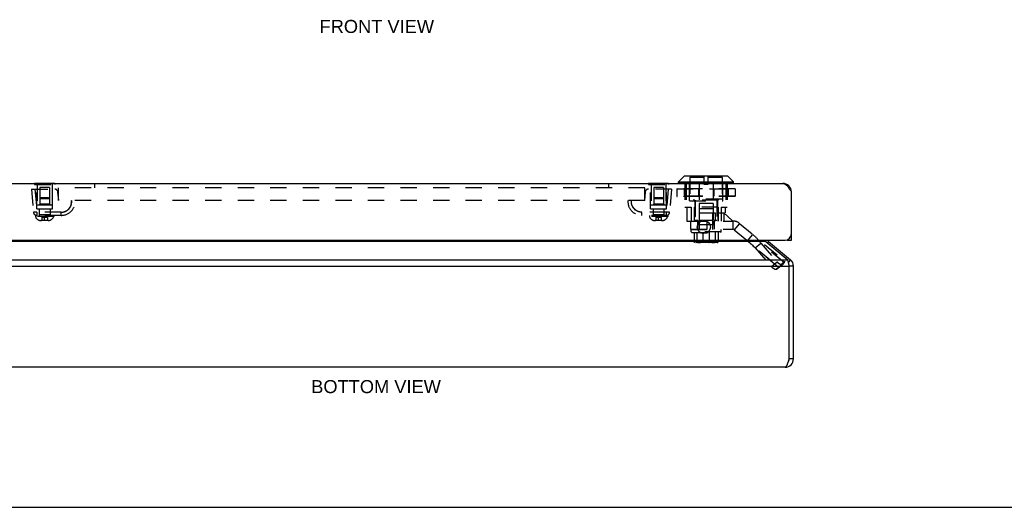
# Model space of a CAD drawing. Header units: inches. Extents: x 0 to 42.3, y 0 to 27.4.
# Tile 5 of 13: x 7.3 to 21.4, y 0 to 7. Entities that reach past the tile are written whole.
import ezdxf

# ---------------------------------------------------------------- set-up
doc = ezdxf.new("R2010")
doc.units = ezdxf.units.IN
doc.header["$LTSCALE"] = 2.325389
doc.header["$MEASUREMENT"] = 0
doc.linetypes.add('HIDDEN', pattern=[0.2, 0.1, -0.1])
doc.layers.get('0').update_dxf_attribs({"linetype": 'CONTINUOUS'})
for name, color, linetype in [('02___PRT_ALL_AXES', 7, 'CONTINUOUS'), ('06___PRT_ALL_SURFS', 7, 'CONTINUOUS'), ('DEFAULT_2', 8, 'HIDDEN'), ('DIMENSIONS', 7, 'CONTINUOUS')]:
    doc.layers.add(name, color=color, linetype=linetype)
doc.styles.get("Standard").update_dxf_attribs({"font": 'arial.ttf'})

msp = doc.modelspace()

# ---------------------------------------------------------------- linework, layer by layer
at = {"color": 7, "linetype": 'Continuous'}
for p, q in [((16.6958, 4.6493), (16.7789, 4.7324)), ((16.6958, 4.6493), (17.4839, 4.6493)), ((16.6958, 4.6306), (16.6958, 4.6493)), ((17.4008, 4.7324), (16.7789, 4.7324)), ((17.3958, 4.7345), (16.784, 4.7345)), ((17.4839, 4.6493), (17.4008, 4.7324)), ((17.4839, 4.6306), (17.4839, 4.6493)), ((17.4839, 4.6306), (16.6958, 4.6306)), ((18.3068, 4.5232), (18.2986, 4.5221)), ((17.9822, 3.8009), (17.9662, 3.7819)), ((18.2479, 3.8175), (18.2479, 3.8227)), ((18.2479, 3.8175), (18.3079, 3.8175)), ((18.3079, 3.8779), (18.3029, 3.8779)), ((18.2955, 3.538), (18.2663, 3.5031)), ((18.3384, 3.446), (18.2784, 3.446)), ((18.3384, 2.122), (18.2784, 2.122)), ((0, 0), (42.2798, 0))]:
    msp.add_line(p, q, dxfattribs=at)
at = {"color": 3, "linetype": 'Continuous'}
for p, q in [((6.4879, 4.6275), (18.1879, 4.6275)), ((18.3079, 3.8175), (18.3079, 4.5075)), ((6.4579, 3.8175), (18.2179, 3.8175)), ((17.9436, 3.8009), (6.7332, 3.8009)), ((17.9436, 3.8009), (18.257, 3.538)), ((17.9822, 3.8009), (18.2955, 3.538)), ((6.4198, 3.538), (18.257, 3.538)), ((6.3984, 3.446), (18.2784, 3.446)), ((18.2784, 3.446), (18.2757, 3.4591)), ((18.2784, 2.122), (18.2784, 3.446)), ((18.3384, 2.122), (18.3384, 3.446)), ((18.2184, 2.002), (6.4584, 2.002))]:
    msp.add_line(p, q, dxfattribs=at)
for points in [[(18.1879, 4.6275), (18.1922, 4.6273), (18.1964, 4.6268), (18.2007, 4.6258), (18.205, 4.6245), (18.2093, 4.6228), (18.2136, 4.6208), (18.2179, 4.6184), (18.2222, 4.6156), (18.2264, 4.6125), (18.2307, 4.6091), (18.235, 4.6054), (18.2393, 4.6014), (18.2436, 4.597), (18.2479, 4.5924), (18.2521, 4.5875), (18.2564, 4.5824), (18.2607, 4.577), (18.265, 4.5714), (18.2693, 4.5656), (18.2736, 4.5596), (18.2779, 4.5535), (18.2821, 4.5472), (18.2864, 4.5408), (18.2907, 4.5342), (18.295, 4.5276), (18.2993, 4.521), (18.3036, 4.5143), (18.3079, 4.5075)], [(17.9259, 3.8175), (17.9293, 3.8139), (17.9329, 3.8103), (17.9365, 3.807), (17.94, 3.8038), (17.9436, 3.8009)], [(18.2757, 3.4591), (18.2744, 3.4656), (18.2731, 3.472), (18.2717, 3.4784), (18.2704, 3.4846), (18.269, 3.4907), (18.2677, 3.4968), (18.2664, 3.5026), (18.265, 3.5083), (18.2637, 3.5138), (18.2623, 3.5191), (18.261, 3.5242), (18.2597, 3.529), (18.2583, 3.5336), (18.257, 3.538)], [(18.2184, 2.002), (18.2206, 2.0022), (18.2227, 2.0027), (18.2248, 2.0037), (18.227, 2.005), (18.2291, 2.0067), (18.2313, 2.0087), (18.2334, 2.0111), (18.2356, 2.0139), (18.2377, 2.017), (18.2398, 2.0204), (18.242, 2.0241), (18.2441, 2.0282), (18.2463, 2.0325), (18.2484, 2.0371), (18.2506, 2.042), (18.2527, 2.0472), (18.2548, 2.0526), (18.257, 2.0581), (18.2591, 2.0639), (18.2613, 2.0699), (18.2634, 2.0761), (18.2656, 2.0824), (18.2677, 2.0888), (18.2698, 2.0953), (18.272, 2.1019), (18.2741, 2.1086), (18.2763, 2.1153), (18.2784, 2.122)]]:
    msp.add_lwpolyline(points, dxfattribs=at)
msp.add_circle((17.0579, 4.0055), 0.094, dxfattribs=at)
at = {"color": 7, "linetype": 'Continuous'}
for centre, radius, start, end in [((16.784, 4.7274), 0.0071, 89.99999, 134.99999), ((17.3958, 4.7274), 0.0071, 45.00001, 90.00001), ((16.6989, 4.6306), 0.00305, 180, 270.00009), ((17.4809, 4.6306), 0.00305, 269.99991, 360), ((18.2184, 3.446), 0.06, 0, 23.15205), ((18.2184, 2.122), 0.06, 324.27596, 360)]:
    msp.add_arc(centre, radius, start, end, dxfattribs=at)
at = {"color": 3, "linetype": 'Continuous'}
for centre, radius, start, end in [((18.1879, 4.5075), 0.12, 0, 90), ((18.0208, 3.8469), 0.06, 209.2812, 230), ((18.2179, 3.9075), 0.09, 270, 360), ((18.2184, 3.446), 0.12, 0, 50), ((18.2184, 2.122), 0.12, 270, 360)]:
    msp.add_arc(centre, radius, start, end, dxfattribs=at)
at = {"layer": '02___PRT_ALL_AXES', "color": 8, "linetype": 'HIDDEN'}
for p, q in [((7.5343, 4.6115), (7.5343, 4.32)), ((7.7463, 4.6115), (7.7463, 4.32)), ((16.3043, 4.6115), (16.3043, 4.32)), ((16.5163, 4.6115), (16.5163, 4.32)), ((7.7463, 4.32), (7.5343, 4.32)), ((16.5163, 4.32), (16.3043, 4.32))]:
    msp.add_line(p, q, dxfattribs=at)
at = {"layer": '06___PRT_ALL_SURFS', "color": 7, "linetype": 'Continuous'}
for p, q in [((7.496, 4.6325), (7.496, 4.6275)), ((7.496, 4.6325), (7.7847, 4.6325)), ((7.5681, 4.6325), (7.5681, 4.6275)), ((7.7125, 4.6325), (7.7125, 4.6275)), ((7.7847, 4.6325), (7.7847, 4.6275)), ((16.266, 4.6325), (16.5547, 4.6325)), ((16.266, 4.6325), (16.266, 4.6275)), ((16.3381, 4.6325), (16.3381, 4.6275)), ((16.4825, 4.6325), (16.4825, 4.6275)), ((16.5547, 4.6325), (16.5547, 4.6275))]:
    msp.add_line(p, q, dxfattribs=at)
at = {"layer": '06___PRT_ALL_SURFS', "color": 8, "linetype": 'HIDDEN'}
for p, q in [((7.496, 4.6275), (7.496, 4.6115)), ((7.496, 4.6115), (7.7847, 4.6115)), ((7.5681, 4.6275), (7.5681, 4.6115)), ((7.7125, 4.6275), (7.7125, 4.6115)), ((7.7847, 4.6275), (7.7847, 4.6115)), ((16.266, 4.6275), (16.266, 4.6115)), ((16.266, 4.6115), (16.5547, 4.6115)), ((16.3381, 4.6275), (16.3381, 4.6115)), ((16.4825, 4.6275), (16.4825, 4.6115)), ((16.5547, 4.6275), (16.5547, 4.6115))]:
    msp.add_line(p, q, dxfattribs=at)
at = {"layer": 'DEFAULT_2', "color": 8, "linetype": 'HIDDEN'}
for p, q in [((16.8524, 4.3795), (16.8524, 4.7345)), ((17.0601, 4.7127), (16.8599, 4.7127)), ((16.8599, 4.7127), (16.8599, 4.4055)), ((17.0601, 4.7345), (17.0601, 4.6175)), ((17.1196, 4.6175), (17.1196, 4.7345)), ((17.3199, 4.7127), (17.1196, 4.7127)), ((17.3199, 4.7127), (17.3199, 4.4055)), ((17.3274, 4.3795), (17.3274, 4.7345)), ((7.4528, 4.5465), (7.4816, 4.2172)), ((7.4528, 4.5465), (7.7857, 4.5465)), ((7.5026, 4.5465), (7.5314, 4.2172)), ((7.5278, 4.2655), (7.5254, 4.5465)), ((7.5713, 4.57), (7.5713, 4.1815)), ((7.7093, 4.57), (7.5713, 4.57)), ((7.7093, 4.57), (7.7093, 4.1815)), ((7.7528, 4.2655), (7.7553, 4.5465)), ((7.8418, 4.3865), (7.8315, 4.5045)), ((7.8378, 4.3865), (7.8378, 4.5675)), ((16.2128, 4.5675), (7.8378, 4.5675)), ((8.3534, 4.6225), (8.3534, 4.5675)), ((15.6972, 4.6225), (8.3534, 4.6225)), ((15.6972, 4.6225), (15.6972, 4.5675)), ((16.2191, 4.5045), (16.2088, 4.3865)), ((16.2128, 4.3865), (16.2128, 4.5675)), ((16.5978, 4.5465), (16.265, 4.5465)), ((16.2978, 4.2655), (16.2954, 4.5465)), ((16.4793, 4.57), (16.3413, 4.57)), ((16.3413, 4.57), (16.3413, 4.1815)), ((16.4793, 4.57), (16.4793, 4.1815)), ((16.548, 4.5465), (16.5192, 4.2172)), ((16.5228, 4.2655), (16.5253, 4.5465)), ((16.5978, 4.5465), (16.569, 4.2172)), ((16.6732, 4.5498), (17.5065, 4.5498)), ((16.6732, 4.5498), (16.6732, 4.4461)), ((16.6733, 4.5498), (16.6733, 4.4461)), ((16.674, 4.5498), (16.674, 4.4461)), ((17.5038, 4.5525), (16.6759, 4.5525)), ((16.7749, 4.5498), (16.7749, 4.4461)), ((16.7881, 4.6275), (16.7881, 4.2915)), ((16.7896, 4.5498), (16.7896, 4.4461)), ((16.7915, 4.5498), (16.7915, 4.4461)), ((16.8054, 4.6275), (16.8054, 4.2915)), ((16.9811, 4.5498), (16.9811, 4.4461)), ((16.9838, 4.5498), (16.9838, 4.4461)), ((16.9893, 4.6275), (16.9893, 4.2915)), ((17.0601, 4.6175), (17.1196, 4.6175)), ((17.1904, 4.6275), (17.1904, 4.2915)), ((17.196, 4.5498), (17.196, 4.4461)), ((17.1987, 4.5498), (17.1987, 4.4461)), ((17.3744, 4.6275), (17.3744, 4.2915)), ((17.3882, 4.5498), (17.3882, 4.4461)), ((17.3901, 4.5498), (17.3901, 4.4461)), ((17.3916, 4.6275), (17.3916, 4.2915)), ((17.4049, 4.5498), (17.4049, 4.4461)), ((17.5057, 4.5498), (17.5057, 4.4461)), ((17.5064, 4.5498), (17.5064, 4.4461)), ((17.5065, 4.5498), (17.5065, 4.4461)), ((7.5851, 4.4215), (7.5713, 4.4077)), ((7.7093, 4.4077), (7.5713, 4.4077)), ((7.6955, 4.4215), (7.5851, 4.4215)), ((7.6955, 4.4215), (7.7093, 4.4077)), ((16.2128, 4.3865), (7.8378, 4.3865)), ((8.0277, 4.3738), (8.0277, 4.3741)), ((8.0277, 4.3732), (8.0277, 4.3738)), ((8.0277, 4.3738), (8.0277, 4.3738)), ((8.0277, 4.3737), (8.0277, 4.3737)), ((8.0277, 4.3726), (8.0277, 4.3732)), ((16.023, 4.3738), (16.023, 4.3738)), ((16.023, 4.3738), (16.023, 4.3738)), ((16.023, 4.3737), (16.023, 4.3737)), ((16.3551, 4.4215), (16.3413, 4.4077)), ((16.4793, 4.4077), (16.3413, 4.4077)), ((16.4655, 4.4215), (16.3551, 4.4215)), ((16.4655, 4.4215), (16.4793, 4.4077)), ((17.5065, 4.4461), (16.6732, 4.4461)), ((17.5038, 4.4433), (16.6759, 4.4433)), ((16.8524, 4.3795), (17.3274, 4.3795)), ((17.3199, 4.4055), (16.8599, 4.4055)), ((16.9149, 4.4055), (16.9149, 4.3895)), ((17.2649, 4.3895), (16.9149, 4.3895)), ((16.9269, 4.3795), (16.9269, 4.0915)), ((16.9349, 4.3895), (16.9349, 4.0995)), ((17.2449, 4.3895), (17.2449, 4.0995)), ((17.2529, 4.3795), (17.2529, 4.2105)), ((17.2649, 4.4055), (17.2649, 4.3895)), ((7.5278, 4.2655), (7.7528, 4.2655)), ((7.5713, 4.33), (7.5613, 4.32)), ((7.7193, 4.32), (7.5613, 4.32)), ((7.5623, 4.2655), (7.5623, 4.1715)), ((7.7093, 4.33), (7.5713, 4.33)), ((7.7093, 4.33), (7.7193, 4.32)), ((7.7183, 4.2655), (7.7183, 4.1715)), ((7.9491, 4.2352), (7.9499, 4.2356)), ((7.9538, 4.2378), (7.9546, 4.2383)), ((16.101, 4.2355), (16.1007, 4.2356)), ((16.2978, 4.2655), (16.5228, 4.2655)), ((16.3413, 4.33), (16.3313, 4.32)), ((16.4893, 4.32), (16.3313, 4.32)), ((16.3323, 4.2655), (16.3323, 4.1715)), ((16.4793, 4.33), (16.3413, 4.33)), ((16.4793, 4.33), (16.4893, 4.32)), ((16.4883, 4.2655), (16.4883, 4.1715)), ((16.7881, 4.2915), (16.8753, 4.2915)), ((16.8158, 4.2915), (16.8158, 4.0915)), ((16.8753, 4.2915), (16.8753, 4.0915)), ((17.2604, 4.2915), (16.9194, 4.2915)), ((16.9194, 4.2915), (16.9194, 4.0915)), ((17.1899, 4.3425), (16.9899, 4.3425)), ((16.9899, 4.3425), (16.9899, 4.0345)), ((16.9949, 4.2715), (17.1849, 4.2715)), ((16.9949, 3.9715), (16.9949, 4.2715)), ((17.1849, 3.9715), (17.1849, 4.2715)), ((17.1899, 4.3425), (17.1899, 4.0345)), ((17.2604, 4.2915), (17.2604, 4.0915)), ((17.3044, 4.2915), (17.3916, 4.2915)), ((17.3044, 4.2915), (17.3044, 4.0915)), ((17.3639, 4.2915), (17.3639, 4.2105)), ((7.4816, 4.2172), (7.4821, 4.2166)), ((7.5093, 4.1715), (7.5093, 4.1565)), ((7.8778, 4.1715), (7.5093, 4.1715)), ((7.7713, 4.1565), (7.5093, 4.1565)), ((7.5314, 4.2172), (7.5314, 4.1715)), ((7.8778, 4.2172), (7.5314, 4.2172)), ((7.7093, 4.1815), (7.5713, 4.1815)), ((7.6917, 4.0985), (7.5889, 4.0985)), ((7.6008, 4.1425), (7.6008, 4.1009)), ((7.6799, 4.1425), (7.6008, 4.1425)), ((7.6799, 4.1009), (7.6008, 4.1009)), ((7.6403, 4.0985), (7.6403, 4.1513)), ((7.6799, 4.1425), (7.6799, 4.1009)), ((7.7713, 4.1715), (7.7713, 4.1565)), ((7.8778, 4.1715), (7.8778, 4.2172)), ((7.8778, 4.1715), (7.8778, 4.1847)), ((16.5192, 4.2172), (16.1728, 4.2172)), ((16.1728, 4.1715), (16.1728, 4.2172)), ((16.1728, 4.1715), (16.1728, 4.1847)), ((16.5413, 4.1715), (16.1728, 4.1715)), ((16.2793, 4.1715), (16.2793, 4.1565)), ((16.5413, 4.1565), (16.2793, 4.1565)), ((16.4793, 4.1815), (16.3413, 4.1815)), ((16.4617, 4.0985), (16.3589, 4.0985)), ((16.4499, 4.1425), (16.3708, 4.1425)), ((16.3708, 4.1425), (16.3708, 4.1009)), ((16.4499, 4.1009), (16.3708, 4.1009)), ((16.4103, 4.0985), (16.4103, 4.1513)), ((16.4499, 4.1425), (16.4499, 4.1009)), ((16.5192, 4.2172), (16.5192, 4.1715)), ((16.5413, 4.1715), (16.5413, 4.1565)), ((16.8158, 4.0915), (16.8699, 4.0915)), ((16.8699, 4.0915), (17.4729, 4.0915)), ((16.8699, 3.9735), (16.8699, 4.0915)), ((16.9729, 4.0995), (16.9349, 4.0995)), ((16.9699, 3.9735), (16.9699, 4.0915)), ((16.9729, 4.0995), (16.9729, 4.0345)), ((17.1915, 4.0995), (16.9882, 4.0995)), ((16.9882, 4.0995), (16.9882, 4.0345)), ((16.9893, 4.2105), (17.3639, 4.2105)), ((16.9893, 4.2105), (16.9893, 4.0915)), ((17.1059, 3.9735), (17.1059, 4.0915)), ((17.1915, 4.0995), (17.1915, 4.0345)), ((17.2449, 4.0995), (17.2069, 4.0995)), ((17.2069, 4.0995), (17.2069, 4.0345)), ((17.2099, 3.9735), (17.2099, 4.0915)), ((17.2181, 4.2105), (17.2181, 4.0915)), ((17.2634, 4.2095), (17.3421, 4.2095)), ((17.2634, 4.0915), (17.2634, 4.2095)), ((17.4604, 4.0995), (17.3421, 4.2095)), ((17.3448, 4.2105), (17.3448, 4.0915)), ((17.4604, 4.0915), (17.4604, 4.0995)), ((17.4729, 4.0915), (17.4729, 3.9735)), ((16.8699, 3.9735), (17.4729, 3.9735)), ((16.8749, 3.9715), (17.3049, 3.9715)), ((16.8749, 3.9344), (16.8749, 3.9715)), ((17.2069, 4.0345), (16.9729, 4.0345)), ((17.3049, 3.9344), (17.3049, 3.9715)), ((17.5693, 4.0564), (17.4934, 3.966)), ((17.4934, 3.966), (18.1335, 3.4289)), ((17.5693, 4.0564), (18.2094, 3.5193)), ((17.3049, 3.9344), (16.8749, 3.9344)), ((16.8849, 3.9254), (16.8749, 3.9344)), ((16.8849, 3.9254), (17.2949, 3.9254)), ((16.9184, 3.9254), (16.9184, 3.7954)), ((16.9586, 3.9254), (16.9586, 3.7954)), ((17.2091, 3.7984), (16.9706, 3.7984)), ((16.9706, 3.7984), (16.9706, 3.7974)), ((17.0457, 3.9254), (17.0457, 3.7954)), ((17.1341, 3.9254), (17.1341, 3.7954)), ((17.2091, 3.7984), (17.2091, 3.7974)), ((17.2211, 3.9254), (17.2211, 3.7954)), ((17.2613, 3.9254), (17.2613, 3.7954)), ((17.2949, 3.9254), (17.3049, 3.9344)), ((17.683, 3.807), (17.7588, 3.8974)), ((17.2613, 3.7954), (16.9184, 3.7954)), ((17.2504, 3.7854), (16.9294, 3.7854)), ((16.9488, 3.7954), (16.9488, 3.7894)), ((16.9488, 3.7894), (17.2309, 3.7894)), ((17.2242, 3.7964), (16.9555, 3.7964)), ((16.9555, 3.7964), (16.9555, 3.7954)), ((17.2171, 3.7974), (16.9626, 3.7974)), ((16.9626, 3.7974), (16.9626, 3.7964)), ((17.2099, 3.7854), (17.2098, 3.7854)), ((17.2171, 3.7974), (17.2171, 3.7964)), ((17.2242, 3.7964), (17.2242, 3.7954)), ((17.2309, 3.7954), (17.2309, 3.7894)), ((17.7895, 3.7086), (17.871, 3.7764)), ((18.1227, 3.429), (17.7895, 3.7086)), ((17.7895, 3.7086), (18.0222, 3.4391)), ((18.2042, 3.4969), (17.871, 3.7764)), ((17.871, 3.7764), (18.1037, 3.507)), ((18.1335, 3.4289), (18.2094, 3.5193)), ((18.0222, 3.4391), (18.1037, 3.507)), ((18.0969, 3.4032), (18.1785, 3.4711)), ((18.098, 3.4042), (18.1795, 3.472)), ((18.1227, 3.429), (18.098, 3.4042)), ((18.1227, 3.429), (18.2042, 3.4969)), ((18.2042, 3.4969), (18.1795, 3.472)), ((18.2052, 3.4988), (18.2042, 3.4969)), ((18.2051, 3.4986), (18.2062, 3.5007))]:
    msp.add_line(p, q, dxfattribs=at)
for points in [[(16.6732, 4.5498), (16.6732, 4.5503), (16.6734, 4.5508), (16.6736, 4.5513), (16.674, 4.5517), (16.6744, 4.5521), (16.6749, 4.5523), (16.6754, 4.5525), (16.6759, 4.5525)], [(16.6754, 4.5525), (16.6749, 4.5523), (16.6745, 4.5521), (16.6741, 4.5517), (16.6737, 4.5513), (16.6735, 4.5508), (16.6733, 4.5503), (16.6733, 4.5498)], [(16.6759, 4.5525), (16.6755, 4.5525), (16.6752, 4.5523), (16.6748, 4.5521), (16.6746, 4.5517), (16.6743, 4.5513), (16.6741, 4.5508), (16.674, 4.5503), (16.674, 4.5498)], [(16.7923, 4.5525), (16.7918, 4.5525), (16.7913, 4.5523), (16.7908, 4.5521), (16.7904, 4.5517), (16.7901, 4.5513), (16.7898, 4.5508), (16.7897, 4.5503), (16.7896, 4.5498)], [(16.7923, 4.5525), (16.7921, 4.5525), (16.792, 4.5523), (16.7919, 4.5521), (16.7917, 4.5517), (16.7916, 4.5513), (16.7916, 4.5508), (16.7915, 4.5503), (16.7915, 4.5498)], [(16.983, 4.5525), (16.9826, 4.5525), (16.9823, 4.5523), (16.9819, 4.5521), (16.9816, 4.5517), (16.9814, 4.5513), (16.9812, 4.5508), (16.9811, 4.5503), (16.9811, 4.5498)], [(16.983, 4.5525), (16.9831, 4.5525), (16.9833, 4.5523), (16.9834, 4.5521), (16.9835, 4.5517), (16.9836, 4.5513), (16.9837, 4.5508), (16.9837, 4.5503), (16.9838, 4.5498)], [(17.1967, 4.5525), (17.1966, 4.5525), (17.1964, 4.5523), (17.1963, 4.5521), (17.1962, 4.5517), (17.1961, 4.5513), (17.196, 4.5508), (17.196, 4.5503), (17.196, 4.5498)], [(17.1967, 4.5525), (17.1971, 4.5525), (17.1975, 4.5523), (17.1978, 4.5521), (17.1981, 4.5517), (17.1983, 4.5513), (17.1985, 4.5508), (17.1986, 4.5503), (17.1987, 4.5498)], [(17.3875, 4.5525), (17.388, 4.5525), (17.3885, 4.5523), (17.3889, 4.5521), (17.3893, 4.5517), (17.3896, 4.5513), (17.3899, 4.5508), (17.39, 4.5503), (17.3901, 4.5498)], [(17.3875, 4.5525), (17.3876, 4.5525), (17.3878, 4.5523), (17.3879, 4.5521), (17.388, 4.5517), (17.3881, 4.5513), (17.3882, 4.5508), (17.3882, 4.5503), (17.3882, 4.5498)], [(17.5038, 4.5525), (17.5042, 4.5525), (17.5046, 4.5523), (17.5049, 4.5521), (17.5052, 4.5517), (17.5054, 4.5513), (17.5056, 4.5508), (17.5057, 4.5503), (17.5057, 4.5498)], [(17.5065, 4.5498), (17.5065, 4.5503), (17.5063, 4.5508), (17.5061, 4.5513), (17.5057, 4.5517), (17.5053, 4.5521), (17.5049, 4.5523), (17.5043, 4.5525), (17.5038, 4.5525)], [(17.5043, 4.5525), (17.5048, 4.5523), (17.5053, 4.5521), (17.5057, 4.5517), (17.506, 4.5513), (17.5062, 4.5508), (17.5064, 4.5503), (17.5064, 4.5498)], [(7.8778, 4.2172), (7.9105, 4.221), (7.9401, 4.2307), (7.9673, 4.2468), (7.9904, 4.2681), (8.0086, 4.2938), (8.0211, 4.3228), (8.027, 4.3535), (8.0266, 4.3865)], [(8.0277, 4.3741), (8.0277, 4.3741), (8.0276, 4.3746), (8.0276, 4.3761), (8.0274, 4.3786), (8.027, 4.3821), (8.0266, 4.3865)], [(8.0274, 4.3555), (8.0275, 4.3567), (8.0275, 4.3574), (8.0275, 4.3581), (8.0276, 4.3588), (8.0276, 4.3596), (8.0277, 4.3603), (8.0277, 4.3611), (8.0277, 4.3619), (8.0278, 4.3627), (8.0278, 4.3635), (8.0278, 4.3644), (8.0278, 4.3652), (8.0278, 4.3661), (8.0278, 4.367), (8.0278, 4.3679), (8.0278, 4.3688), (8.0278, 4.3697), (8.0278, 4.3706), (8.0277, 4.3726)], [(16.0232, 4.3567), (16.0231, 4.3574), (16.0231, 4.3581), (16.023, 4.3588), (16.023, 4.3596), (16.023, 4.3603), (16.0229, 4.3611), (16.0229, 4.3619), (16.0229, 4.3627), (16.0229, 4.3635), (16.0228, 4.3644), (16.0228, 4.3652), (16.0228, 4.3661), (16.0228, 4.367), (16.0228, 4.3679), (16.0228, 4.3688), (16.0228, 4.3697), (16.0229, 4.3706)], [(16.0229, 4.3732), (16.023, 4.3738), (16.023, 4.3738)], [(16.0229, 4.3706), (16.0229, 4.3726), (16.0229, 4.3732)], [(16.023, 4.3738), (16.023, 4.3741), (16.023, 4.3741), (16.023, 4.3746), (16.0231, 4.3761), (16.0233, 4.3786), (16.0236, 4.3821), (16.0241, 4.3865)], [(16.1728, 4.2172), (16.1402, 4.221), (16.1105, 4.2307), (16.0834, 4.2468), (16.0602, 4.2681), (16.0421, 4.2938), (16.0295, 4.3228), (16.0237, 4.3535), (16.0241, 4.3865)], [(16.6732, 4.4461), (16.6732, 4.4455), (16.6734, 4.445), (16.6736, 4.4445), (16.674, 4.4441), (16.6744, 4.4438), (16.6749, 4.4435), (16.6754, 4.4434), (16.6759, 4.4433)], [(16.6754, 4.4434), (16.6749, 4.4435), (16.6745, 4.4438), (16.6741, 4.4441), (16.6737, 4.4445), (16.6735, 4.445), (16.6733, 4.4455), (16.6733, 4.4461)], [(16.6759, 4.4433), (16.6755, 4.4434), (16.6752, 4.4435), (16.6748, 4.4438), (16.6746, 4.4441), (16.6743, 4.4445), (16.6741, 4.445), (16.674, 4.4455), (16.674, 4.4461)], [(16.7923, 4.4433), (16.7918, 4.4434), (16.7913, 4.4435), (16.7908, 4.4438), (16.7904, 4.4441), (16.7901, 4.4445), (16.7898, 4.445), (16.7897, 4.4455), (16.7896, 4.4461)], [(16.7923, 4.4433), (16.7921, 4.4434), (16.792, 4.4435), (16.7919, 4.4438), (16.7917, 4.4441), (16.7916, 4.4445), (16.7916, 4.445), (16.7915, 4.4455), (16.7915, 4.4461)], [(16.983, 4.4433), (16.9826, 4.4434), (16.9823, 4.4435), (16.9819, 4.4438), (16.9816, 4.4441), (16.9814, 4.4445), (16.9812, 4.445), (16.9811, 4.4455), (16.9811, 4.4461)], [(16.983, 4.4433), (16.9831, 4.4434), (16.9833, 4.4435), (16.9834, 4.4438), (16.9835, 4.4441), (16.9836, 4.4445), (16.9837, 4.445), (16.9837, 4.4455), (16.9838, 4.4461)], [(17.1967, 4.4433), (17.1966, 4.4434), (17.1964, 4.4435), (17.1963, 4.4438), (17.1962, 4.4441), (17.1961, 4.4445), (17.196, 4.445), (17.196, 4.4455), (17.196, 4.4461)], [(17.1967, 4.4433), (17.1971, 4.4434), (17.1975, 4.4435), (17.1978, 4.4438), (17.1981, 4.4441), (17.1983, 4.4445), (17.1985, 4.445), (17.1986, 4.4455), (17.1987, 4.4461)], [(17.3875, 4.4433), (17.3876, 4.4434), (17.3878, 4.4435), (17.3879, 4.4438), (17.388, 4.4441), (17.3881, 4.4445), (17.3882, 4.445), (17.3882, 4.4455), (17.3882, 4.4461)], [(17.3875, 4.4433), (17.388, 4.4434), (17.3885, 4.4435), (17.3889, 4.4438), (17.3893, 4.4441), (17.3896, 4.4445), (17.3899, 4.445), (17.39, 4.4455), (17.3901, 4.4461)], [(17.5038, 4.4433), (17.5042, 4.4434), (17.5045, 4.4435), (17.5049, 4.4438), (17.5052, 4.4441), (17.5054, 4.4445), (17.5056, 4.445), (17.5057, 4.4455), (17.5057, 4.4461)], [(17.5038, 4.4433), (17.5043, 4.4434), (17.5049, 4.4435), (17.5053, 4.4438), (17.5058, 4.4441), (17.5061, 4.4446), (17.5064, 4.4451), (17.5065, 4.4456), (17.5065, 4.4461)], [(17.5043, 4.4434), (17.5048, 4.4435), (17.5053, 4.4438), (17.5057, 4.4441), (17.506, 4.4445), (17.5062, 4.445), (17.5064, 4.4455), (17.5064, 4.4461)], [(7.8778, 4.2172), (7.8791, 4.2172), (7.8805, 4.2172), (7.8819, 4.2172), (7.8833, 4.2173), (7.8847, 4.2173), (7.8862, 4.2174), (7.8877, 4.2175), (7.8892, 4.2176), (7.8907, 4.2177), (7.8923, 4.2179), (7.8939, 4.218), (7.8955, 4.2182), (7.8972, 4.2184), (7.8989, 4.2186), (7.9006, 4.2189), (7.9023, 4.2192), (7.904, 4.2195), (7.9058, 4.2198), (7.9076, 4.2201), (7.9095, 4.2205), (7.9117, 4.2211), (7.9141, 4.2216), (7.9163, 4.2222), (7.9183, 4.2227), (7.9203, 4.2233), (7.9222, 4.2239), (7.924, 4.2245), (7.9258, 4.225), (7.9274, 4.2256), (7.9289, 4.2261), (7.9304, 4.2267), (7.9318, 4.2272), (7.933, 4.2277), (7.9342, 4.2282), (7.9353, 4.2286), (7.9364, 4.2291), (7.9373, 4.2295), (7.9382, 4.2299), (7.9386, 4.23), (7.9397, 4.2305), (7.9432, 4.2322), (7.9468, 4.234), (7.9481, 4.2346), (7.9486, 4.2349), (7.9491, 4.2352)], [(7.9499, 4.2356), (7.9499, 4.2356), (7.9504, 4.2359), (7.9538, 4.2378)], [(7.9546, 4.2383), (7.9557, 4.2389), (7.9563, 4.2393), (7.9569, 4.2397), (7.9576, 4.2401), (7.9582, 4.2405), (7.9589, 4.2409), (7.9595, 4.2414), (7.9602, 4.2418), (7.9609, 4.2422), (7.9615, 4.2427), (7.9622, 4.2432), (7.9629, 4.2436), (7.9636, 4.2441), (7.9643, 4.2446), (7.965, 4.2451), (7.9663, 4.2461)], [(7.9663, 4.2461), (7.9671, 4.2466), (7.9683, 4.2475), (7.9696, 4.2486), (7.9709, 4.2495), (7.9721, 4.2505), (7.9734, 4.2515), (7.9746, 4.2526), (7.9758, 4.2536), (7.977, 4.2546), (7.9782, 4.2557), (7.9794, 4.2568), (7.9805, 4.2579), (7.9817, 4.259), (7.9828, 4.2601), (7.984, 4.2612), (7.9851, 4.2623), (7.9862, 4.2635), (7.9873, 4.2646), (7.9884, 4.2658), (7.9894, 4.2669), (7.9905, 4.2682), (7.9922, 4.2702), (7.9941, 4.2725), (7.9959, 4.2747), (7.9977, 4.277), (7.9995, 4.2794), (8.0012, 4.2818), (8.0029, 4.2844), (8.0046, 4.287), (8.0062, 4.2896), (8.0078, 4.2923), (8.0094, 4.2952), (8.0109, 4.298), (8.0124, 4.301), (8.0139, 4.304), (8.0152, 4.3071), (8.0166, 4.3102), (8.0179, 4.3134), (8.0191, 4.3167), (8.0203, 4.3203), (8.0213, 4.3235), (8.0218, 4.3252), (8.0226, 4.3281)], [(8.0226, 4.3281), (8.023, 4.3296), (8.0234, 4.3312), (8.0238, 4.3327), (8.0242, 4.3343), (8.0245, 4.3358), (8.0248, 4.3374), (8.0251, 4.3389), (8.0254, 4.3405), (8.0257, 4.3421), (8.026, 4.3436), (8.0262, 4.3452), (8.0264, 4.3468), (8.0266, 4.3484), (8.0268, 4.35), (8.027, 4.3515), (8.0272, 4.3532), (8.0273, 4.3547), (8.0274, 4.3555)], [(16.0288, 4.3252), (16.028, 4.3281), (16.0276, 4.3296), (16.0272, 4.3312), (16.0268, 4.3327), (16.0265, 4.3343), (16.0261, 4.3358), (16.0258, 4.3374), (16.0255, 4.3389), (16.0252, 4.3405), (16.0249, 4.3421), (16.0247, 4.3436), (16.0244, 4.3452), (16.0242, 4.3468), (16.024, 4.3484), (16.0238, 4.35), (16.0236, 4.3515), (16.0235, 4.3532), (16.0233, 4.3547), (16.0233, 4.3555), (16.0232, 4.3567)], [(16.0857, 4.2451), (16.0843, 4.2461), (16.0835, 4.2466), (16.0823, 4.2475), (16.081, 4.2486), (16.0797, 4.2495), (16.0785, 4.2505), (16.0773, 4.2515), (16.076, 4.2526), (16.0748, 4.2536), (16.0736, 4.2546), (16.0724, 4.2557), (16.0713, 4.2568), (16.0701, 4.2579), (16.0689, 4.259), (16.0678, 4.2601), (16.0667, 4.2612), (16.0655, 4.2623), (16.0644, 4.2635), (16.0633, 4.2646), (16.0622, 4.2658), (16.0613, 4.2669), (16.0601, 4.2682), (16.0584, 4.2702), (16.0565, 4.2725), (16.0547, 4.2747), (16.0529, 4.277), (16.0512, 4.2794), (16.0494, 4.2818), (16.0477, 4.2844), (16.0461, 4.287), (16.0444, 4.2896), (16.0428, 4.2923), (16.0412, 4.2952), (16.0397, 4.298), (16.0382, 4.301), (16.0368, 4.304), (16.0354, 4.3071), (16.0341, 4.3102), (16.0328, 4.3134), (16.0316, 4.3167), (16.0303, 4.3203), (16.0293, 4.3235), (16.0288, 4.3252)], [(16.095, 4.2389), (16.0943, 4.2393), (16.0937, 4.2397), (16.0931, 4.2401), (16.0924, 4.2405), (16.0918, 4.2409), (16.0911, 4.2414), (16.0905, 4.2418), (16.0898, 4.2422), (16.0891, 4.2427), (16.0884, 4.2432), (16.0877, 4.2436), (16.0871, 4.2441), (16.0864, 4.2446), (16.0857, 4.2451)], [(16.1003, 4.2359), (16.0968, 4.2378), (16.0961, 4.2383), (16.095, 4.2389)], [(16.1007, 4.2356), (16.1007, 4.2356), (16.1003, 4.2359)], [(16.1728, 4.2172), (16.1715, 4.2172), (16.1701, 4.2172), (16.1688, 4.2172), (16.1674, 4.2173), (16.1659, 4.2173), (16.1645, 4.2174), (16.163, 4.2175), (16.1615, 4.2176), (16.1599, 4.2177), (16.1583, 4.2179), (16.1567, 4.218), (16.1551, 4.2182), (16.1535, 4.2184), (16.1518, 4.2186), (16.1501, 4.2189), (16.1483, 4.2192), (16.1466, 4.2195), (16.1448, 4.2198), (16.1431, 4.2201), (16.1412, 4.2205), (16.1389, 4.2211), (16.1365, 4.2216), (16.1344, 4.2222), (16.1323, 4.2227), (16.1303, 4.2233), (16.1284, 4.2239), (16.1266, 4.2245), (16.1249, 4.225), (16.1232, 4.2256), (16.1217, 4.2261), (16.1202, 4.2267), (16.1189, 4.2272), (16.1176, 4.2277), (16.1164, 4.2282), (16.1153, 4.2286), (16.1143, 4.2291), (16.1133, 4.2295), (16.1124, 4.2299), (16.112, 4.23), (16.111, 4.2305), (16.1074, 4.2322), (16.1038, 4.234), (16.1025, 4.2346), (16.102, 4.2349), (16.1015, 4.2352), (16.101, 4.2355)], [(7.4964, 4.2154), (7.4921, 4.2154), (7.4884, 4.2156), (7.4855, 4.2158), (7.4834, 4.2162), (7.4821, 4.2166)], [(7.5314, 4.2172), (7.525, 4.2166), (7.5186, 4.2162), (7.5125, 4.2158), (7.5066, 4.2156), (7.5012, 4.2154), (7.4964, 4.2154)], [(7.6008, 4.1425), (7.603, 4.1435), (7.6052, 4.1444), (7.6074, 4.1452), (7.6096, 4.146), (7.6118, 4.1467), (7.6139, 4.1474), (7.6161, 4.148), (7.6183, 4.1486), (7.6205, 4.1491), (7.6227, 4.1496), (7.6249, 4.15), (7.6271, 4.1503), (7.6293, 4.1506), (7.6315, 4.1509), (7.6337, 4.1511), (7.6359, 4.1512), (7.6381, 4.1513), (7.6403, 4.1513)], [(7.6799, 4.1425), (7.6777, 4.1435), (7.6755, 4.1444), (7.6733, 4.1452), (7.6711, 4.146), (7.6689, 4.1467), (7.6667, 4.1474), (7.6645, 4.148), (7.6623, 4.1486), (7.6601, 4.1491), (7.6579, 4.1496), (7.6557, 4.15), (7.6535, 4.1503), (7.6513, 4.1506), (7.6491, 4.1509), (7.6469, 4.1511), (7.6447, 4.1512), (7.6425, 4.1513), (7.6403, 4.1513)], [(16.3708, 4.1425), (16.373, 4.1435), (16.3752, 4.1444), (16.3774, 4.1452), (16.3796, 4.146), (16.3818, 4.1467), (16.3839, 4.1474), (16.3861, 4.148), (16.3883, 4.1486), (16.3905, 4.1491), (16.3927, 4.1496), (16.3949, 4.15), (16.3971, 4.1503), (16.3993, 4.1506), (16.4015, 4.1509), (16.4037, 4.1511), (16.4059, 4.1512), (16.4081, 4.1513), (16.4103, 4.1513)], [(16.4499, 4.1425), (16.4477, 4.1435), (16.4455, 4.1444), (16.4433, 4.1452), (16.4411, 4.146), (16.4389, 4.1467), (16.4367, 4.1474), (16.4345, 4.148), (16.4323, 4.1486), (16.4301, 4.1491), (16.4279, 4.1496), (16.4257, 4.15), (16.4235, 4.1503), (16.4213, 4.1506), (16.4191, 4.1509), (16.4169, 4.1511), (16.4147, 4.1512), (16.4125, 4.1513), (16.4103, 4.1513)], [(16.5543, 4.2154), (16.5494, 4.2154), (16.544, 4.2156), (16.5382, 4.2158), (16.532, 4.2162), (16.5257, 4.2166), (16.5192, 4.2172)], [(16.569, 4.2172), (16.5685, 4.2166), (16.5672, 4.2162), (16.5651, 4.2158), (16.5622, 4.2156), (16.5586, 4.2154), (16.5543, 4.2154)], [(17.683, 3.807), (17.6968, 3.7953), (17.7105, 3.7833), (17.724, 3.7712), (17.7374, 3.759), (17.7507, 3.7466), (17.7638, 3.7341), (17.7767, 3.7214), (17.7895, 3.7086)], [(17.7588, 3.8974), (17.7678, 3.8898), (17.7766, 3.8819), (17.7852, 3.874), (17.7938, 3.8658), (17.8022, 3.8576), (17.8104, 3.8491), (17.8185, 3.8405), (17.8264, 3.8318), (17.8342, 3.8229), (17.8419, 3.8139), (17.8494, 3.8047), (17.8567, 3.7954), (17.8639, 3.786), (17.871, 3.7764)], [(16.9294, 3.7854), (16.928, 3.7854), (16.9267, 3.7857), (16.9254, 3.786), (16.9242, 3.7866), (16.923, 3.7872), (16.9219, 3.788), (16.9209, 3.789), (16.9201, 3.7901), (16.9194, 3.7913), (16.9188, 3.7926), (16.9185, 3.7939), (16.9184, 3.7954)], [(16.967, 3.7854), (16.966, 3.7854), (16.965, 3.7857), (16.964, 3.786), (16.9631, 3.7865), (16.9622, 3.7872), (16.9613, 3.788), (16.9606, 3.7889), (16.9599, 3.79), (16.9594, 3.7912), (16.959, 3.7925), (16.9587, 3.7939), (16.9586, 3.7954)], [(16.9699, 3.7854), (16.9705, 3.7855), (16.9711, 3.7857), (16.9717, 3.786), (16.9722, 3.7865), (16.9726, 3.7872), (16.9729, 3.7878), (16.9731, 3.7886), (16.9732, 3.7894)], [(16.9699, 3.7854), (16.9709, 3.7854), (16.972, 3.7855), (16.9733, 3.7855), (16.9746, 3.7857), (16.9761, 3.7858), (16.9778, 3.786), (16.9796, 3.7861), (16.9815, 3.7862), (16.9837, 3.7863), (16.9859, 3.7863), (16.9883, 3.7863), (16.9907, 3.7862), (16.9931, 3.7861), (16.9955, 3.786), (17.0001, 3.7857)], [(16.9699, 3.7854), (16.9754, 3.7856), (16.982, 3.7859), (16.9887, 3.7859), (16.9955, 3.7858), (17.0024, 3.7855), (17.0084, 3.7854)], [(16.9732, 3.7894), (16.9744, 3.7894), (16.9756, 3.7894), (16.977, 3.7895), (16.9785, 3.7896)], [(16.9785, 3.7896), (16.9818, 3.7897), (16.9836, 3.7898), (16.9856, 3.7899), (16.9878, 3.7899), (16.99, 3.79), (16.9922, 3.7899), (16.9945, 3.7899), (16.9968, 3.7898), (16.9991, 3.7897), (17.0012, 3.7896), (17.0033, 3.7896), (17.0052, 3.7895), (17.0071, 3.7894), (17.0089, 3.7894), (17.0106, 3.7894)], [(17.0001, 3.7857), (17.0023, 3.7855), (17.0044, 3.7855), (17.0064, 3.7854), (17.0084, 3.7854)], [(17.0084, 3.7854), (17.0088, 3.7855), (17.0092, 3.7857), (17.0096, 3.786), (17.0099, 3.7865), (17.0102, 3.7872), (17.0104, 3.7878), (17.0106, 3.7886), (17.0106, 3.7894)], [(17.0488, 3.7854), (17.0485, 3.7854), (17.0481, 3.7857), (17.0477, 3.786), (17.0473, 3.7866), (17.047, 3.7872), (17.0467, 3.788), (17.0464, 3.789), (17.0462, 3.7901), (17.0459, 3.7913), (17.0458, 3.7926), (17.0457, 3.7939), (17.0457, 3.7954)], [(17.1309, 3.7854), (17.1313, 3.7854), (17.1317, 3.7857), (17.132, 3.786), (17.1324, 3.7866), (17.1327, 3.7872), (17.1331, 3.788), (17.1333, 3.789), (17.1336, 3.7901), (17.1338, 3.7913), (17.1339, 3.7926), (17.134, 3.7939), (17.1341, 3.7954)], [(17.1807, 3.7897), (17.1765, 3.7896), (17.1745, 3.7895), (17.1726, 3.7894), (17.1708, 3.7894), (17.1691, 3.7894)], [(17.1714, 3.7854), (17.1709, 3.7855), (17.1705, 3.7857), (17.1701, 3.786), (17.1698, 3.7865), (17.1695, 3.7872), (17.1693, 3.7878), (17.1692, 3.7886), (17.1691, 3.7894)], [(17.1842, 3.786), (17.1796, 3.7857), (17.1774, 3.7855), (17.1754, 3.7855), (17.1733, 3.7854), (17.1714, 3.7854)], [(17.1714, 3.7854), (17.1773, 3.7855), (17.1842, 3.7858), (17.1911, 3.7859), (17.1977, 3.7859), (17.2043, 3.7856), (17.2098, 3.7854)], [(17.198, 3.7897), (17.1961, 3.7898), (17.1941, 3.7899), (17.192, 3.7899), (17.1898, 3.79), (17.1875, 3.7899), (17.1852, 3.7899), (17.1829, 3.7898), (17.1807, 3.7897)], [(17.2098, 3.7854), (17.2088, 3.7854), (17.2077, 3.7855), (17.2065, 3.7855), (17.2051, 3.7857), (17.2036, 3.7858), (17.202, 3.786), (17.2002, 3.7861), (17.1982, 3.7862), (17.1961, 3.7863), (17.1938, 3.7863), (17.1915, 3.7863), (17.189, 3.7862), (17.1866, 3.7861), (17.1842, 3.786)], [(17.2066, 3.7894), (17.2054, 3.7894), (17.2041, 3.7894), (17.2027, 3.7895), (17.2013, 3.7896), (17.198, 3.7897)], [(17.2099, 3.7854), (17.2092, 3.7855), (17.2086, 3.7857), (17.208, 3.786), (17.2075, 3.7865), (17.2071, 3.7872), (17.2068, 3.7878), (17.2066, 3.7886), (17.2066, 3.7894)], [(17.2128, 3.7854), (17.2138, 3.7854), (17.2148, 3.7857), (17.2157, 3.786), (17.2167, 3.7865), (17.2176, 3.7872), (17.2184, 3.788), (17.2192, 3.7889), (17.2198, 3.79), (17.2204, 3.7912), (17.2208, 3.7925), (17.221, 3.7939), (17.2211, 3.7954)], [(17.2504, 3.7854), (17.2517, 3.7854), (17.253, 3.7857), (17.2543, 3.786), (17.2555, 3.7866), (17.2567, 3.7872), (17.2578, 3.788), (17.2588, 3.789), (17.2597, 3.7901), (17.2604, 3.7913), (17.2609, 3.7926), (17.2612, 3.7939), (17.2613, 3.7954)], [(18.2094, 3.5193), (18.2098, 3.5189), (18.2102, 3.5183), (18.2105, 3.5176), (18.2107, 3.5169), (18.2108, 3.516), (18.2108, 3.5151), (18.2108, 3.514), (18.2106, 3.5129), (18.2104, 3.5117)], [(18.2106, 3.5128), (18.2107, 3.5138), (18.2108, 3.5148), (18.2108, 3.5157), (18.2108, 3.5165), (18.2106, 3.5172), (18.2104, 3.5178), (18.2101, 3.5184), (18.2098, 3.5189), (18.2094, 3.5193)], [(18.0969, 3.4032), (18.0964, 3.4027), (18.0955, 3.4021), (18.0945, 3.4016), (18.0936, 3.4011), (18.0925, 3.4006), (18.0914, 3.4002), (18.0903, 3.3999), (18.0892, 3.3997), (18.0879, 3.3995), (18.0867, 3.3994), (18.0854, 3.3993), (18.0841, 3.3993), (18.0827, 3.3994), (18.0813, 3.3995), (18.0799, 3.3997), (18.0784, 3.4), (18.0769, 3.4003), (18.0754, 3.4007), (18.0738, 3.4011), (18.0723, 3.4016), (18.0706, 3.4022), (18.069, 3.4028), (18.0674, 3.4035), (18.0657, 3.4042), (18.064, 3.405), (18.0623, 3.4059), (18.0606, 3.4068), (18.0588, 3.4078), (18.0571, 3.4088), (18.0553, 3.4099), (18.0535, 3.4111), (18.0518, 3.4123), (18.05, 3.4135), (18.0482, 3.4148), (18.0464, 3.4161), (18.0446, 3.4175), (18.0428, 3.4189), (18.041, 3.4204), (18.0393, 3.4219), (18.0375, 3.4235), (18.0357, 3.4251), (18.034, 3.4267), (18.0323, 3.4284), (18.0305, 3.4301), (18.0288, 3.4319), (18.0271, 3.4336), (18.0255, 3.4354), (18.0238, 3.4373), (18.0222, 3.4391)], [(18.098, 3.4042), (18.0972, 3.4034), (18.0969, 3.4032)], [(18.1785, 3.4711), (18.1779, 3.4706), (18.177, 3.47), (18.1761, 3.4694), (18.1751, 3.4689), (18.174, 3.4685), (18.173, 3.4681), (18.1718, 3.4678), (18.1707, 3.4675), (18.1695, 3.4673), (18.1682, 3.4672), (18.1669, 3.4672), (18.1656, 3.4672), (18.1642, 3.4672), (18.1628, 3.4674), (18.1614, 3.4676), (18.1599, 3.4678), (18.1584, 3.4681), (18.1569, 3.4685), (18.1554, 3.469), (18.1538, 3.4695), (18.1522, 3.47), (18.1505, 3.4707), (18.1489, 3.4714), (18.1472, 3.4721), (18.1455, 3.4729), (18.1438, 3.4738), (18.1421, 3.4747), (18.1403, 3.4757), (18.1386, 3.4767), (18.1368, 3.4778), (18.135, 3.4789), (18.1333, 3.4801), (18.1315, 3.4814), (18.1297, 3.4827), (18.1279, 3.484), (18.1261, 3.4854), (18.1243, 3.4868), (18.1226, 3.4883), (18.1208, 3.4898), (18.119, 3.4914), (18.1173, 3.493), (18.1155, 3.4946), (18.1138, 3.4963), (18.112, 3.498), (18.1103, 3.4997), (18.1086, 3.5015), (18.107, 3.5033), (18.1053, 3.5051), (18.1037, 3.507)], [(18.1335, 3.4289), (18.1331, 3.4293), (18.1326, 3.4295), (18.132, 3.4298), (18.1314, 3.43), (18.1308, 3.4301), (18.1301, 3.4301), (18.1293, 3.4302), (18.1285, 3.4301), (18.1277, 3.4301), (18.1268, 3.4299), (18.1258, 3.4298), (18.1248, 3.4296), (18.1238, 3.4293), (18.1227, 3.429)], [(18.1644, 3.4657), (18.1643, 3.4656), (18.1642, 3.4655), (18.1641, 3.4653), (18.1639, 3.4651), (18.1637, 3.4649), (18.1634, 3.4645), (18.1631, 3.4642), (18.1627, 3.4638), (18.1623, 3.4633), (18.1618, 3.4629), (18.1613, 3.4623), (18.1607, 3.4618), (18.1601, 3.4612), (18.1595, 3.4605), (18.1588, 3.4598), (18.1581, 3.4591), (18.1573, 3.4584), (18.1565, 3.4576), (18.1556, 3.4568), (18.1547, 3.4559), (18.1537, 3.4551), (18.1527, 3.4542), (18.1517, 3.4532), (18.1506, 3.4523), (18.1495, 3.4513), (18.1483, 3.4503), (18.1473, 3.4494)], [(18.1795, 3.472), (18.1787, 3.4713), (18.1785, 3.4711)], [(18.206, 3.5003), (18.2068, 3.502), (18.2075, 3.5036), (18.2082, 3.5051), (18.2088, 3.5066), (18.2093, 3.5079), (18.2097, 3.5093), (18.2101, 3.5105)], [(18.2104, 3.5117), (18.2101, 3.5104), (18.2096, 3.509), (18.2091, 3.5075), (18.2085, 3.5059), (18.2078, 3.5043), (18.2071, 3.5025), (18.2062, 3.5007)]]:
    msp.add_lwpolyline(points, dxfattribs=at)
for centre, radius, start, end in [((16.8817, 4.7127), 0.0218, 90, 180), ((17.298, 4.7127), 0.0218, 0, 90), ((7.7857, 4.5005), 0.046, 5, 90), ((16.265, 4.5005), 0.046, 90, 175), ((16.7721, 4.5498), 0.00273, 0, 89.99998), ((17.4076, 4.5498), 0.00273, 90.00002, 180), ((7.8778, 4.3715), 0.2, 270, 4.30122), ((16.1728, 4.3715), 0.2, 175.69878, 270), ((16.7721, 4.4461), 0.00273, 270.00002, 360), ((17.4076, 4.4461), 0.00273, 180, 269.99998), ((7.5314, 4.2215), 0.05, 185, 270), ((7.5889, 4.1821), 0.0836, 197.83232, 270), ((7.5613, 4.1815), 0.01, 270, 360), ((7.5984, 4.1009), 0.00237, 270, 360), ((7.6822, 4.1009), 0.00237, 180, 270), ((7.6917, 4.1821), 0.0836, 270, 342.16768), ((7.7193, 4.1815), 0.01, 180, 270), ((16.3589, 4.1821), 0.0836, 197.83232, 270), ((16.3313, 4.1815), 0.01, 270, 360), ((16.3684, 4.1009), 0.00237, 270, 360), ((16.4522, 4.1009), 0.00237, 180, 270), ((16.4617, 4.1821), 0.0836, 270, 342.16768), ((16.4893, 4.1815), 0.01, 180, 270), ((16.5192, 4.2215), 0.05, 270, 355), ((17.4729, 3.9415), 0.15, 50, 90), ((17.4729, 3.9415), 0.032, 50, 90), ((16.9448, 3.7894), 0.004, 270, 360), ((17.2349, 3.7894), 0.004, 180, 270)]:
    msp.add_arc(centre, radius, start, end, dxfattribs=at)

# ---------------------------------------------------------------- texts
at = {"layer": 'DIMENSIONS', "color": 2, "linetype": 'Continuous', "attachment_point": 2, "line_spacing_factor": 0.9}
for s, insert, char_height, width in [('FRONT VIEW', (12.3862, 6.965), 0.18653, 1.632298), ('BOTTOM VIEW', (12.3754, 1.8183), 0.186528, 1.848643)]:
    msp.add_mtext(s, dxfattribs=dict(at, insert=insert, char_height=char_height, width=width))

doc.saveas('drawing.dxf')
